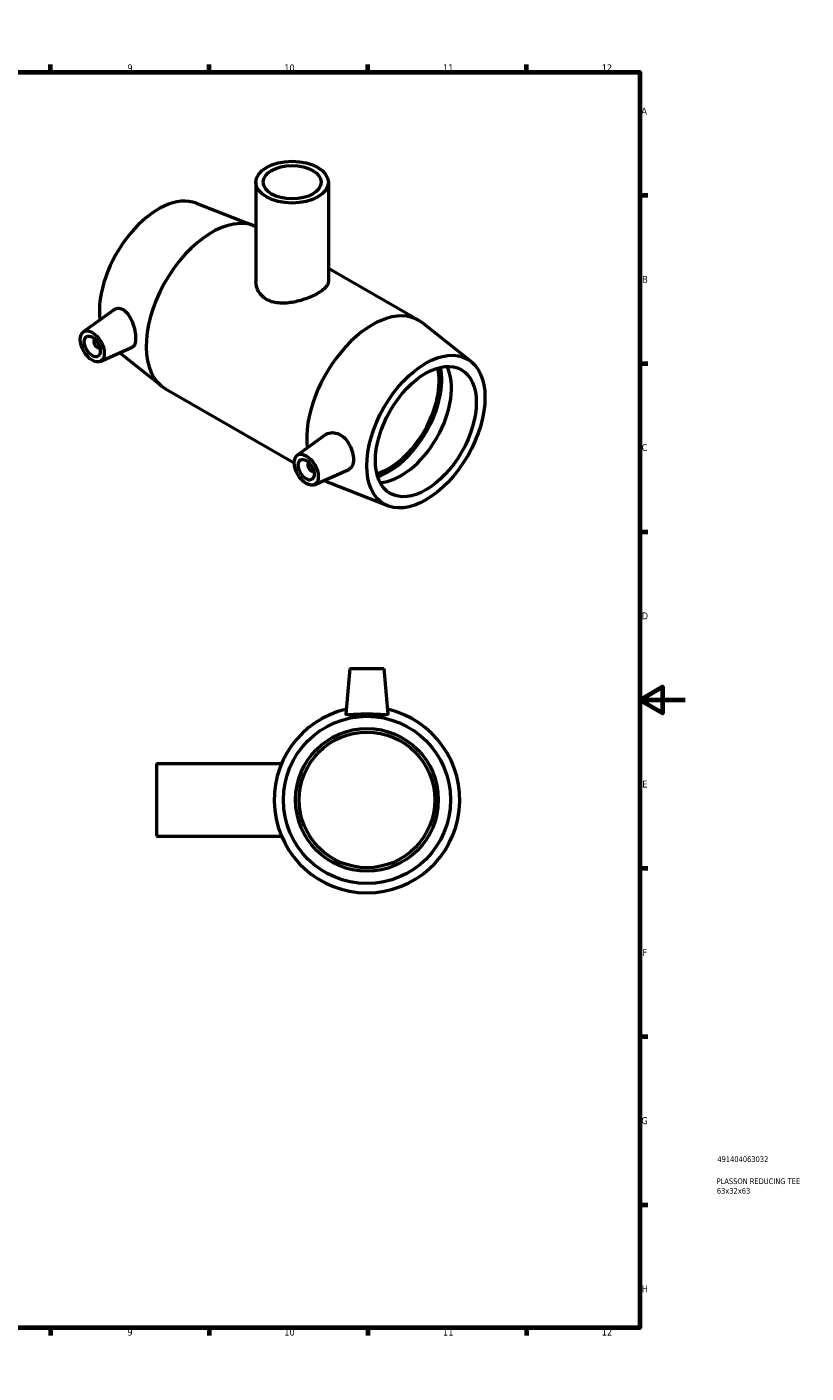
# Model space of a CAD drawing. Header units: millimetres. Extents: x 0 to 894, y -32 to 759.
# Tile 3 of 3: x 550 to 894, y 0 to 594. Entities that reach past the tile are written whole.
import ezdxf

# ---------------------------------------------------------------- set-up
doc = ezdxf.new("R2010")
doc.units = ezdxf.units.MM
for name, color, linetype, lineweight in [('Border (ANSI)', 7, 'Continuous', 70), ('Title (ISO)', 7, 'Continuous', 50), ('Visible (ANSI)', 7, 'Continuous', 50)]:
    doc.layers.add(name, color=color, linetype=linetype, lineweight=lineweight)
doc.styles.add('Note Text (ANSI)', font='tahoma.ttf')
doc.styles.add('Note Text (ISO)', font='tahoma.ttf')

# ---------------------------------------------------------------- blocks, each defined once
blk = doc.blocks.new('Borders Default Border')
at = {"layer": 'Border (ANSI)'}
for p, q in [((70.08, 574), (70.08, 577.45)), ((140.17, 574), (140.17, 577.45)), ((210.25, 574), (210.25, 577.45)), ((280.33, 574), (280.33, 577.45)), ((350.42, 574), (350.42, 577.45)), ((490.58, 574), (490.58, 577.45)), ((560.67, 574), (560.67, 577.45)), ((630.75, 574), (630.75, 577.45)), ((700.83, 574), (700.83, 577.45)), ((770.92, 574), (770.92, 577.45)), ((20, 519.75), (16.55, 519.75)), ((821, 519.75), (824.45, 519.75)), ((20, 445.5), (16.55, 445.5)), ((821, 445.5), (824.45, 445.5)), ((20, 371.25), (16.55, 371.25)), ((821, 371.25), (824.45, 371.25)), ((20, 222.75), (16.55, 222.75)), ((821, 222.75), (824.45, 222.75)), ((20, 148.5), (16.55, 148.5)), ((821, 148.5), (824.45, 148.5)), ((20, 74.25), (16.55, 74.25)), ((821, 74.25), (824.45, 74.25)), ((70.08, 20), (70.08, 16.55)), ((140.17, 20), (140.17, 16.55)), ((210.25, 20), (210.25, 16.55)), ((280.33, 20), (280.33, 16.55)), ((350.42, 20), (350.42, 16.55)), ((490.58, 20), (490.58, 16.55)), ((560.67, 20), (560.67, 16.55)), ((630.75, 20), (630.75, 16.55)), ((700.83, 20), (700.83, 16.55)), ((770.92, 20), (770.92, 16.55))]:
    blk.add_line(p, q, dxfattribs=at)
at = {"layer": 'Border (ANSI)', "flags": 128}
for points in [[(420.5, 594), (420.5, 574), (414.73, 584), (426.27, 584), (420.5, 574)], [(20, 20), (20, 574), (821, 574), (821, 20), (20, 20)], [(0, 297), (20, 297), (10, 302.77), (10, 291.23), (20, 297)], [(841, 297), (821, 297), (831, 302.77), (831, 291.23), (821, 297)], [(420.5, 0), (420.5, 20), (414.73, 10), (426.27, 10), (420.5, 20)]]:
    blk.add_lwpolyline(points, dxfattribs=at)
at = {"layer": 'Border (ANSI)', "color": 230, "true_color": 0xff0080, "attachment_point": 7, "style": 'Note Text (ANSI)'}
for s, insert, char_height in [('1', (34.35, 574.4), 3.05), ('2', (104.2, 574.4), 3.05), ('3', (174.26, 574.34), 3.05), ('4', (244.23, 574.4), 3.05), ('5', (314.48, 574.34), 3.05), ('6', (384.49, 574.34), 3.05), ('7', (454.6, 574.4), 3.05), ('8', (524.63, 574.33), 3.05), ('9', (594.7, 574.34), 3.05), ('10', (663.96, 574.34), 3.048), ('11', (734.04, 574.4), 3.048), ('12', (804.13, 574.4), 3.048), ('A', (16.78, 555.35), 3.05), ('A', (821.63, 555.35), 3.05), ('B', (17.15, 481.1), 3.05), ('B', (821.99, 481.1), 3.05), ('C', (16.95, 406.8), 3.05), ('C', (821.8, 406.8), 3.05), ('D', (16.96, 332.6), 3.05), ('D', (821.81, 332.6), 3.05), ('E', (17.21, 258.35), 3.05), ('E', (822.05, 258.35), 3.05), ('F', (17.29, 184.1), 3.05), ('F', (822.14, 184.1), 3.05), ('G', (16.81, 109.79), 3.05), ('G', (821.66, 109.79), 3.05), ('H', (16.97, 35.6), 3.05), ('H', (821.81, 35.6), 3.05), ('1', (34.35, 16.55), 3.05), ('2', (104.2, 16.55), 3.05), ('3', (174.26, 16.49), 3.05), ('4', (244.23, 16.55), 3.05), ('5', (314.48, 16.49), 3.05), ('6', (384.49, 16.49), 3.05), ('7', (454.6, 16.55), 3.05), ('8', (524.63, 16.48), 3.05), ('9', (594.7, 16.49), 3.05), ('10', (663.96, 16.49), 3.048), ('11', (734.04, 16.55), 3.048), ('12', (804.13, 16.55), 3.048)]:
    blk.add_mtext(s, dxfattribs=dict(at, insert=insert, char_height=char_height))
blk = doc.blocks.new('Title Blocks ISO')
at = {"layer": 'Title (ISO)', "color": 232, "true_color": 0xca0064, "style": 'Note Text (ISO)'}
for tag, p in [('PART_NUMBER_001', (34.16, 73.13)), ('DESCRIPTION_001', (33.84, 63.4)), ('DESCRIPTION_002', (33.95, 59.18))]:
    blk.add_attdef(tag, p, '', height=2.5, dxfattribs=at)

msp = doc.modelspace()

# ---------------------------------------------------------------- linework, layer by layer
at = {"layer": 'Visible (ANSI)'}
for p, q in [((651.425, 525.479), (651.425, 481.665)), ((683.425, 525.479), (683.425, 481.665)), ((625.118, 516.23), (650.595, 506.272)), ((683.425, 487.546), (723.311, 464.577)), ((575.209, 459.383), (588.693, 469.204)), ((746.42, 446.376), (725.02, 463.413)), ((580.301, 455.985), (580.475, 456.086)), ((582.297, 452.519), (582.471, 452.619)), ((582.68, 446.409), (596.822, 452.648)), ((591.316, 450.219), (609.829, 435.481)), ((611.538, 434.318), (668.344, 401.605)), ((669.679, 404.982), (682.019, 413.97)), ((674.945, 401.684), (674.77, 401.584)), ((676.941, 398.218), (676.766, 398.118)), ((677.15, 392.008), (692.442, 398.754)), ((681.6, 393.972), (682.39, 393.517)), ((709.731, 382.665), (684.254, 392.623)), ((692.964, 310.927), (691.199, 290.76)), ((692.964, 310.927), (707.964, 310.927)), ((707.964, 310.927), (709.728, 290.76)), ((607.464, 268.927), (607.464, 236.927)), ((607.464, 268.927), (662.715, 268.927)), ((607.464, 236.927), (662.715, 236.927))]:
    msp.add_line(p, q, dxfattribs=at)
for radius in [36.9, 31.5, 29.925]:
    msp.add_circle((700.464, 252.927), radius, dxfattribs=at)
msp.add_arc((700.464, 252.927), 41, 102.789705, 77.210295, dxfattribs=at)
for centre, major_axis, ratio in [((667.425, 525.479), (-16, 0), 0.5758617), ((667.425, 525.479), (-12.8, 0), 0.5758617), ((579.178, 453.03), (3.743, -6.499), 0.5780931), ((579.178, 453.03), (2.495, -4.333), 0.5780931), ((726.468, 415.446), (-18.414, -31.977), 0.5780931), ((726.468, 415.446), (-15.72, -27.297), 0.5780931), ((673.647, 398.629), (3.743, -6.499), 0.5780931), ((673.647, 398.629), (2.495, -4.333), 0.5780931)]:
    msp.add_ellipse(centre, major_axis=major_axis, ratio=ratio, dxfattribs=at)
for centre, major_axis, start_param, end_param in [((608.381, 483.448), (18.414, 31.977), 0.0870782, 2.4822379), ((631.999, 469.848), (20.46, 35.53), 0.0491708, 3.1415927), ((702.851, 429.047), (20.46, 35.53), 6.1961071, 8.7657384), ((581.299, 454.252), (0.998, -1.733), 2.9593736, 6.4654043), ((710.063, 424.893), (15.72, 27.297), 3.6881926, 5.7365853), ((710.063, 424.893), (16.54, 28.722), 3.7155492, 5.7092287), ((715.531, 421.744), (-15.72, -27.297), 0.3538627, 2.78773), ((675.768, 399.851), (0.998, -1.733), 2.9593736, 6.4654043), ((702.851, 429.047), (-20.46, -35.53), 6.2456186, 6.3702635)]:
    msp.add_ellipse(centre, major_axis=major_axis, ratio=0.5780931, start_param=start_param, end_param=end_param, dxfattribs=at)
for points, knots in [([(683.425, 481.665), (683.425, 481.257), (683.33, 480.833), (682.93, 479.967), (682.625, 479.524), (681.813, 478.633), (681.306, 478.184), (680.128, 477.3), (679.457, 476.865), (678.02, 476.038), (677.21, 475.62), (675.452, 474.813), (674.503, 474.423), (672.532, 473.712), (671.507, 473.388), (669.451, 472.841), (668.42, 472.617), (665.432, 472.121), (663.302, 471.988), (660.346, 472.301), (659.398, 472.488), (657.64, 473.028), (656.83, 473.38), (655.392, 474.208), (654.721, 474.709), (653.543, 475.86), (653.036, 476.511), (651.819, 478.601), (651.425, 480.187), (651.425, 481.665)], [1.2201394, 1.2201394, 1.2201394, 1.2201394, 1.524897, 1.524897, 1.8296545, 1.8296545, 2.1344121, 2.1344121, 2.4391696, 2.4391696, 2.7439272, 2.7439272, 3.0486847, 3.0486847, 3.3534423, 3.3534423, 3.6581998, 3.6581998, 4.2682695, 4.2682695, 4.5733044, 4.5733044, 4.8783392, 4.8783392, 5.1833741, 5.1833741, 5.4884089, 5.4884089, 6.0984786, 6.0984786, 6.0984786, 6.0984786]), ([(588.693, 469.203), (588.76, 469.253), (588.829, 469.3), (589.484, 469.708), (590.209, 469.9), (591.724, 469.78), (592.51, 469.468), (593.958, 468.464), (594.705, 467.682), (596, 465.764), (596.55, 464.63), (597.38, 462.405), (597.721, 461.166), (598.167, 458.768), (598.274, 457.609), (598.274, 455.674), (598.167, 454.779), (597.721, 453.423), (597.38, 452.96), (596.922, 452.695), (596.873, 452.671), (596.822, 452.649)], [2.0075281, 2.0075281, 2.0075281, 2.0075281, 2.0479761, 2.0479761, 2.3879403, 2.3879403, 2.7279044, 2.7279044, 3.0906161, 3.0906161, 3.4533277, 3.4533277, 3.8083747, 3.8083747, 4.1634217, 4.1634217, 4.5184687, 4.5184687, 4.8735157, 4.8735157, 4.9144856, 4.9144856, 4.9144856, 4.9144856]), ([(682.02, 413.969), (682.168, 414.077), (682.32, 414.177), (683.241, 414.708), (684.192, 414.978), (686.198, 414.995), (687.25, 414.741), (689.09, 413.852), (689.999, 413.188), (691.592, 411.517), (692.279, 410.512), (693.332, 408.498), (693.769, 407.351), (694.339, 405.106), (694.474, 404.008), (694.474, 402.144), (694.339, 401.251), (693.769, 399.819), (693.332, 399.279), (692.691, 398.875), (692.57, 398.811), (692.441, 398.755)], [2.0720321, 2.0720321, 2.0720321, 2.0720321, 2.1456113, 2.1456113, 2.5083229, 2.5083229, 2.8710346, 2.8710346, 3.2109988, 3.2109988, 3.5509629, 3.5509629, 3.8929749, 3.8929749, 4.2349868, 4.2349868, 4.5769988, 4.5769988, 4.9190107, 4.9190107, 4.9925318, 4.9925318, 4.9925318, 4.9925318]), ([(709.725, 290.714), (709.692, 290.58), (709.434, 290.494), (708.458, 290.438), (707.739, 290.465), (706.102, 290.55), (705.07, 290.614), (702.821, 290.71), (701.604, 290.74), (699.324, 290.74), (698.106, 290.71), (695.857, 290.614), (694.826, 290.55), (693.188, 290.465), (692.47, 290.438), (691.493, 290.494), (691.235, 290.58), (691.199, 290.728), (691.198, 290.744), (691.2, 290.76)], [0, 0, 0, 0, 0.3399642, 0.3399642, 0.6799283, 0.6799283, 1.0219403, 1.0219403, 1.3639522, 1.3639522, 1.7059642, 1.7059642, 2.0479761, 2.0479761, 2.3879403, 2.3879403, 2.7279044, 2.7279044, 2.7647012, 2.7647012, 2.7647012, 2.7647012])]:
    msp.add_open_spline(points, degree=3, knots=knots, dxfattribs=at)
msp.add_open_spline([(709.728, 290.76), (709.729, 290.744), (709.728, 290.728), (709.725, 290.714)], degree=3, dxfattribs=at)

# ---------------------------------------------------------------- block references
msp.add_blockref('Borders Default Border', (0, 0))
msp.add_blockref('Title Blocks ISO', (821, 20)).add_auto_attribs({'PART_NUMBER_001': '491404063032', 'DESCRIPTION_001': 'PLASSON REDUCING TEE', 'DESCRIPTION_002': '63x32x63'})

doc.saveas('drawing.dxf')
